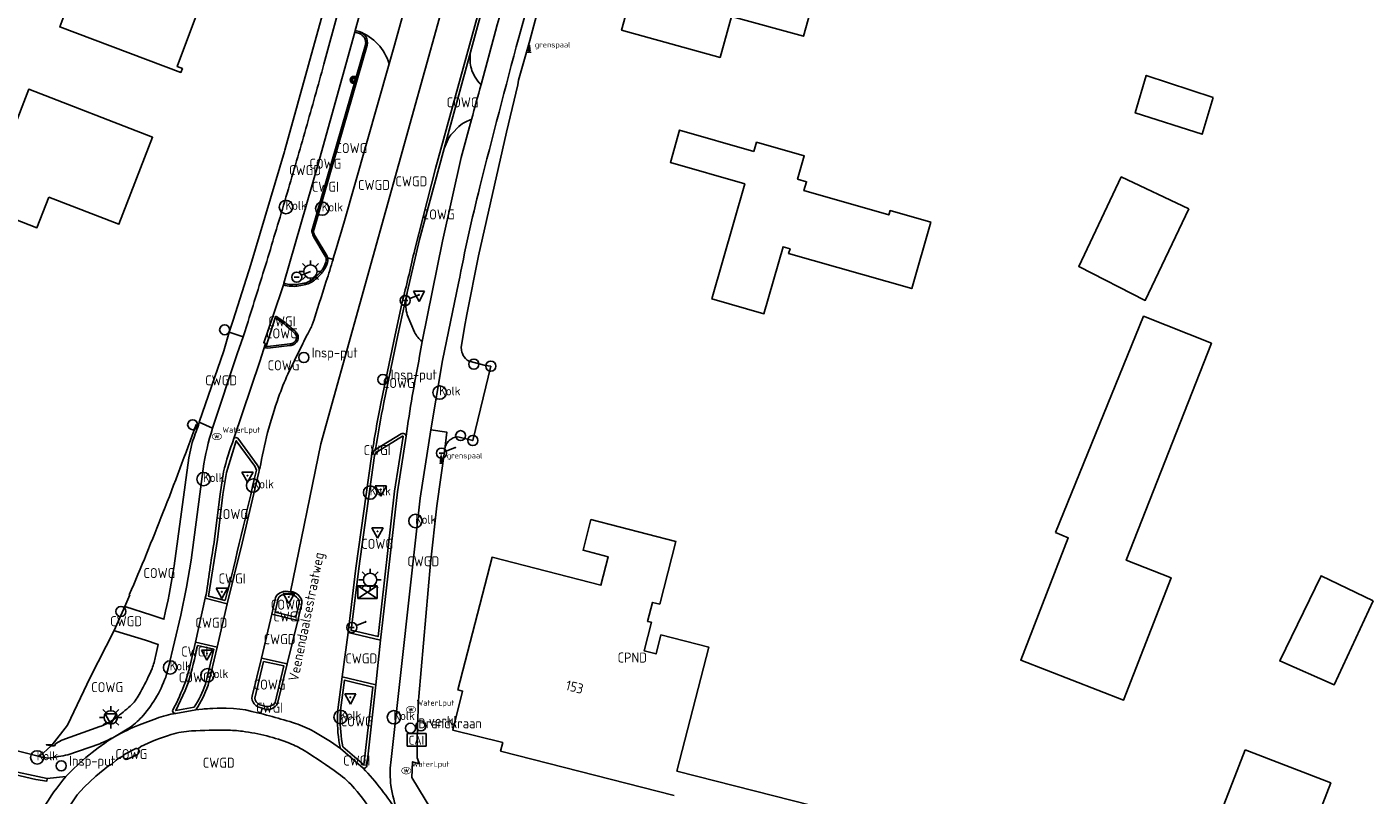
# Model space of a CAD drawing. Header units: metres. Extents: x 159597 to 163409, y 443622 to 446014.
# Tile 66 of 68: x 163157 to 163277, y 443805 to 443873. Entities that reach past the tile are written whole.
import ezdxf
from ezdxf.enums import TextEntityAlignment as Align

# ---------------------------------------------------------------- set-up
doc = ezdxf.new("R2010")
doc.units = ezdxf.units.M
doc.header["$LTSCALE"] = 4
doc.layers.get('0').update_dxf_attribs({"linetype": 'CONTINUOUS'})
for name, color, linetype in [('COWG', 7, 'CONTINUOUS'), ('CPND', 7, 'CONTINUOUS'), ('CWGD', 7, 'CONTINUOUS'), ('CWGI', 7, 'CONTINUOUS'), ('G_OTD', 32, 'CONTINUOUS'), ('G_OWG', 6, 'CONTINUOUS'), ('G_PND', 1, 'CONTINUOUS'), ('G_WGD', 7, 'CONTINUOUS'), ('G_WGI', 1, 'CONTINUOUS'), ('LWGI', 7, 'CONTINUOUS'), ('NAR', 7, 'CONTINUOUS'), ('ORL', 7, 'CONTINUOUS'), ('PVGO', 102, 'CONTINUOUS')]:
    doc.layers.add(name, color=color, linetype=linetype)
for name, color, linetype, true_color in [('PBRD', 7, 'CONTINUOUS', 0xbd2877), ('PKST', 7, 'CONTINUOUS', 0xbd2877), ('PPAL', 7, 'CONTINUOUS', 0xbd2877), ('PPUT', 7, 'CONTINUOUS', 0xbd2877)]:
    doc.layers.add(name, color=color, linetype=linetype, true_color=true_color)
doc.styles.add('ISO', font='ISO')
doc.styles.get("Standard").update_dxf_attribs({"font": 'ISO'})

# ---------------------------------------------------------------- blocks, each defined once
blk = doc.blocks.new('verkeersbord-pl')
at = {"linetype": 'Continuous'}
blk.add_circle((0, 0), 0.03, dxfattribs=at)
blk = doc.blocks.new('verkeersbord')
at = {"color": 0}
for p, q in [((0.5, 0.32), (-0.5, 0.32)), ((-0.5, 0.32), (0, -0.6)), ((0, -0.6), (0.5, 0.32))]:
    blk.add_line(p, q, dxfattribs=at)
blk = doc.blocks.new('kolk')
at = {"color": 0}
blk.add_circle((0, 0), 0.6, dxfattribs=at)
at = {"color": 0, "linetype": 'Continuous', "style": 'ISO'}
blk.add_attdef('KOLK', (-0.04, -0.26), '', height=0.8, dxfattribs=at)
blk = doc.blocks.new('waterleidingput')
at = {"linetype": 'ByBlock', "lineweight": -2}
h = blk.add_hatch(color=0, dxfattribs=at)
h.dxf.hatch_style = 1
edge = h.paths.add_edge_path()
edge.add_spline(control_points=[(0.44, 0), (0.44, 0.04), (0.43, 0.09), (0.36, 0.2), (0.28, 0.26), (0.09, 0.32), (-0.02, 0.33), (-0.22, 0.29), (-0.31, 0.24), (-0.42, 0.12), (-0.44, 0.06), (-0.44, -0.06), (-0.42, -0.12), (-0.33, -0.22), (-0.28, -0.26), (-0.1, -0.33), (0.04, -0.33), (0.27, -0.27), (0.37, -0.2), (0.43, -0.08), (0.44, -0.04), (0.44, 0)], knot_values=[0, 0, 0, 0, 0.380029, 0.380029, 1.118666, 1.118666, 1.857303, 1.857303, 2.59594, 2.59594, 3.13294, 3.13294, 3.66994, 3.66994, 4.20694, 4.20694, 5.079565, 5.079565, 5.952189, 5.952189, 6.283185, 6.283185, 6.283185, 6.283185], degree=3, periodic=0)
edge = h.paths.add_edge_path(flags=16)
edge.add_ellipse((0, 0), major_axis=(0.392, 0), ratio=0.689655, start_angle=0, end_angle=360)
h = blk.add_hatch(color=0, dxfattribs=at)
h.dxf.hatch_style = 1
h.paths.add_polyline_path([(-0.05, -0.09, -0.141608), (-0.09, -0.05), (-0.1, -0.09), (-0.17, 0.17), (-0.22, 0.17), (-0.13, -0.17), (-0.08, -0.17)])
at = {"linetype": 'ByBlock', "lineweight": -2, "true_color": 0x104b6e}
h = blk.add_hatch(color=156, dxfattribs=at)
h.dxf.hatch_style = 1
h.paths.add_polyline_path([(0.1, 0, 1), (-0.1, 0, 1)])
at = {"linetype": 'ByBlock', "lineweight": -2}
h = blk.add_hatch(color=0, dxfattribs=at)
h.dxf.hatch_style = 1
h.paths.add_polyline_path([(0.02, 0.17), (-0.03, 0.17), (-0.05, 0.09, -0.269854), (0.05, 0.09)])
h = blk.add_hatch(color=0, dxfattribs=at)
h.dxf.hatch_style = 1
h.paths.add_polyline_path([(0.23, 0.17), (0.17, 0.17), (0.1, -0.09), (0.09, -0.05, -0.141608), (0.05, -0.09), (0.07, -0.17), (0.12, -0.17)])
at = {"color": 0, "linetype": 'ByBlock', "lineweight": -2}
blk.add_attdef('WATERLEIDINGPUT', (0.5, 0.35), '', height=0.5, dxfattribs=at)
blk = doc.blocks.new('schk.dwg')
for p, q in [((0.86, 0.56), (-0.86, 0.56)), ((-0.86, 0.56), (-0.86, -0.56)), ((0.86, -0.56), (0.86, 0.56)), ((-0.86, -0.56), (0.86, -0.56))]:
    blk.add_line(p, q)
at = {"linetype": 'Continuous'}
for p, q in [((-0.86, 0.56), (0.86, -0.56)), ((-0.86, -0.56), (0.86, 0.56))]:
    blk.add_line(p, q, dxfattribs=at)
blk = doc.blocks.new('lichtmast')
at = {"color": 0}
for p, q in [((-0.6, 0), (-1, 0)), ((-0.71, 0.71), (-0.42, 0.42)), ((0, 0.6), (0, 1)), ((0.42, 0.42), (0.71, 0.71)), ((0.6, 0), (1, 0)), ((-0.42, -0.42), (-0.71, -0.71)), ((0, -0.6), (0, -1)), ((0.42, -0.42), (0.71, -0.71))]:
    blk.add_line(p, q, dxfattribs=at)
blk.add_circle((0, 0), 0.6, dxfattribs=at)
blk = doc.blocks.new('grensmarkering')
at = {"linetype": 'ByBlock', "lineweight": -2}
h = blk.add_hatch(color=0, dxfattribs=at)
h.dxf.hatch_style = 1
h.paths.add_polyline_path([(0.09, 0.55, 0.219912), (0.05, 0.61, -0.457379), (0.04, 0.66, 2.245674), (-0.04, 0.66, -0.457379), (-0.05, 0.61, 0.219912), (-0.09, 0.55), (-0.15, 0.04), (-0.18, 0.04), (-0.18, 0.01, 0.018367), (-0.1, 0, -0.954633), (0.1, 0, 0.018367), (0.18, 0.01), (0.18, 0.04), (0.15, 0.04)])
at = {"linetype": 'ByBlock', "lineweight": -2, "true_color": 0x681648}
h = blk.add_hatch(color=219, dxfattribs=at)
h.dxf.hatch_style = 1
h.paths.add_polyline_path([(0.1, 0, 1), (-0.1, 0, 1)])
at = {"linetype": 'ByBlock', "lineweight": -2}
h = blk.add_hatch(color=0, dxfattribs=at)
h.dxf.hatch_style = 1
h.paths.add_polyline_path([(0.18, -0.04, -0.022381), (0.08, -0.06, -0.528879), (-0.08, -0.06, -0.022381), (-0.18, -0.04), (-0.18, -0.13, 0.083333), (0.18, -0.13)])
at = {"color": 0, "linetype": 'ByBlock', "lineweight": -2}
blk.add_attdef('GRENSMARKERING', (0.5, 0.35), '', height=0.5, dxfattribs=at)
blk = doc.blocks.new('verkeersteller')
at = {"color": 0}
blk.add_circle((0, 0), 0.45, dxfattribs=at)
blk = doc.blocks.new('aanduidingsbord')
at = {"color": 0}
for p, q in [((-0.81, -0.33), (0, 0)), ((-1.45, -0.5), (-1.01, -0.5))]:
    blk.add_line(p, q, dxfattribs=at)
blk.add_circle((-1.23, -0.5), 0.45, dxfattribs=at)
blk = doc.blocks.new('verklikker')
at = {"color": 0}
blk.add_circle((0, 0), 0.45, dxfattribs=at)
at = {"color": 0, "style": 'ISO'}
blk.add_attdef('VERKLIKKER', (0.7, 0), '', height=0.9, dxfattribs=at)
blk = doc.blocks.new('boom')
at = {"color": 0}
for radius in [0.315, 0.225, 0.135]:
    blk.add_circle((0, 0), radius, dxfattribs=at)
blk = doc.blocks.new('brandkraan')
at = {"color": 0}
blk.add_circle((0, 0), 0.45, dxfattribs=at)
at = {"color": 0, "style": 'ISO'}
blk.add_attdef('BRANDKRAAN', (0.7, 0), '', height=0.9, dxfattribs=at)
blk = doc.blocks.new('klok')
at = {"color": 0}
blk.add_circle((0, 0), 0.45, dxfattribs=at)
at = {"style": 'ISO'}
blk.add_attdef('KLOK', (0.7, 0), '', height=0.9, dxfattribs=at)
blk = doc.blocks.new('schk-cai')
at = {"color": 0}
for p, q in [((0.86, 0.56), (-0.86, 0.56)), ((-0.86, 0.56), (-0.86, -0.56)), ((0.86, -0.56), (0.86, 0.56)), ((-0.86, -0.56), (0.86, -0.56))]:
    blk.add_line(p, q, dxfattribs=at)
at = {"color": 0, "linetype": 'Continuous', "style": 'ISO'}
blk.add_attdef('CAI', text='', height=0.8, dxfattribs=at).set_placement((-0.02, -0.03), align=Align.MIDDLE_CENTER)

msp = doc.modelspace()

# ---------------------------------------------------------------- linework, layer by layer
at = {"layer": 'G_OTD', "linetype": 'Continuous', "transparency": 33554687}
for points in [[(163162.33, 443881.159), (163160.57, 443881.821), (163161.751, 443884.961), (163166.818, 443883.078), (163166.714, 443882.797), (163168.589, 443882.101), (163167.586, 443879.401), (163172.788, 443877.468), (163169.983, 443869.919), (163170.449, 443869.742), (163170.317, 443869.394), (163159.443, 443873.484), (163162.33, 443881.159)], [(163226.976, 443875.649), (163226.144, 443872.638), (163219.674, 443874.426), (163218.657, 443870.746), (163209.822, 443873.187), (163211.67, 443879.877), (163226.976, 443875.649)], [(163262.88, 443867.156), (163261.88, 443863.855), (163255.891, 443865.768), (163256.878, 443869.132), (163262.88, 443867.156)], [(163158.459, 443858.229), (163157.392, 443855.478), (163150.474, 443858.162), (163151.667, 443861.237), (163153.763, 443860.424), (163156.662, 443867.894), (163167.775, 443863.582), (163164.752, 443855.788), (163158.459, 443858.229)], [(163221.693, 443862.32), (163221.93, 443863.145), (163226.212, 443861.917), (163225.614, 443859.832), (163226.414, 443859.603), (163226.184, 443858.8), (163233.79, 443856.623), (163233.903, 443857.018), (163237.545, 443855.979), (163235.845, 443850.013), (163224.809, 443853.162), (163224.931, 443853.589), (163224.303, 443853.768), (163222.59, 443847.756), (163217.923, 443849.086), (163220.867, 443859.423), (163214.204, 443861.336), (163215.034, 443864.232), (163221.693, 443862.32)], [(163260.7, 443857.177), (163256.785, 443848.953), (163250.82, 443851.994), (163254.629, 443860.034), (163260.7, 443857.177)], [(163248.745, 443828.13), (163256.634, 443847.53), (163262.726, 443845.118), (163255.075, 443825.648), (163259.107, 443824.079), (163254.843, 443813.109), (163245.622, 443816.695), (163249.887, 443827.666), (163248.745, 443828.13)], [(163277.216, 443822.006), (163273.728, 443814.486), (163268.843, 443816.634), (163272.548, 443824.266), (163277.216, 443822.006)]]:
    msp.add_lwpolyline(points, dxfattribs=at)
at = {"layer": 'G_OWG', "linetype": 'Continuous', "transparency": 33554687}
for points in [[(163193.976, 443835.63), (163194.016, 443835.816), (163194.021, 443835.841), (163194.06, 443835.937), (163194.103, 443836.041), (163194.128, 443836.081), (163194.179, 443836.161), (163194.218, 443836.224), (163194.287, 443836.308), (163194.308, 443836.329), (163194.363, 443836.385), (163194.452, 443836.454), (163194.516, 443836.504), (163194.533, 443836.517), (163194.724, 443836.619), (163194.93, 443836.685), (163195.128, 443836.714), (163196.487, 443836.393), (163198.099, 443843.059), (163197.636, 443843.13), (163196.168, 443843.497), (163195.987, 443843.612), (163195.955, 443843.641), (163195.898, 443843.691), (163195.826, 443843.755), (163195.704, 443843.903), (163195.689, 443843.921), (163195.648, 443843.986), (163195.631, 443844.012), (163195.581, 443844.106), (163195.549, 443844.188), (163195.519, 443844.265), (163195.503, 443844.306), (163195.462, 443844.492), (163195.457, 443844.516), (163195.445, 443844.731), (163195.742, 443846.558), (163195.937, 443847.704), (163197, 443852.952), (163199.503, 443864.038), (163200.51, 443868.287), (163200.587, 443868.702), (163201.602, 443872.258), (163204.238, 443882.159)], [(163186.285, 443873.07), (163185.941, 443873.164)], [(163187.026, 443872.145), (163187.013, 443872.242), (163187.004, 443872.298)], [(163182.251, 443855.372), (163187.008, 443871.854)], [(163194.621, 443863.926), (163195.224, 443864.56), (163195.403, 443864.707)], [(163193.905, 443862.581), (163194.267, 443863.409)], [(163182.24, 443854.983), (163182.213, 443855.091)], [(163183.381, 443852.993), (163182.357, 443854.711)], [(163183.48, 443852.768), (163183.953, 443852.625)], [(163190.509, 443849.038), (163190.609, 443849.661)], [(163177.954, 443844.841), (163178.751, 443847.388)], [(163178.751, 443847.388), (163178.797, 443847.535)], [(163191.265, 443846.112), (163190.608, 443847.673)], [(163180.089, 443844.906), (163178.097, 443844.668), (163177.909, 443844.696), (163177.954, 443844.841)], [(163171.882, 443837.776), (163171.668, 443837.83)], [(163177.158, 443834.222), (163175.413, 443836.594)], [(163190.071, 443837.003), (163187.759, 443835.587)], [(163165.731, 443822.547), (163165.279, 443821.515)], [(163165.683, 443822.562), (163165.731, 443822.547)], [(163164.327, 443819.345), (163162.185, 443815.146), (163160.151, 443810.874), (163158.756, 443809.096), (163158.241, 443809.115), (163158.675, 443809.002)]]:
    msp.add_lwpolyline(points, dxfattribs=at)
for points in [[(163186.509, 443872.948, 0.0281588), (163186.285, 443873.07)], [(163186.285, 443873.07, -0.2315941), (163188.983, 443870.185)], [(163186.669, 443872.83, 0.0362313), (163186.509, 443872.948)], [(163186.859, 443872.658, 0.0110225), (163186.669, 443872.83)], [(163186.893, 443872.618, 0.053702), (163186.859, 443872.658)], [(163186.952, 443872.498, 0.0601764), (163186.893, 443872.618)], [(163187.004, 443872.298, 0.0399026), (163186.952, 443872.498)], [(163187.03, 443872.023, 0.0491276), (163187.026, 443872.145)], [(163187.008, 443871.854, 0.0356688), (163187.03, 443872.023)], [(163196.259, 443870.226, -0.0630562), (163196.28, 443871.225)], [(163196.701, 443868.974, -0.1100434), (163196.259, 443870.226)], [(163197.228, 443868.319, -0.1135022), (163196.701, 443868.974)], [(163195.403, 443864.707, -0.0722543), (163196.372, 443865.191)], [(163194.621, 443863.926, 0.0655111), (163194.267, 443863.409)], [(163182.213, 443855.091, -0.0787967), (163182.208, 443855.205)], [(163182.208, 443855.205, -0.0548801), (163182.251, 443855.372)], [(163182.268, 443854.89, -0.0226867), (163182.24, 443854.983)], [(163182.268, 443854.89, 0.0388706), (163182.299, 443854.815)], [(163182.357, 443854.711, -0.02285), (163182.299, 443854.815)], [(163183.48, 443852.768, 0.0598762), (163183.381, 443852.993)], [(163182.953, 443851.44, 0.0302278), (163183.211, 443851.819)], [(163183.211, 443851.819, 0.0313611), (163183.392, 443852.175)], [(163183.392, 443852.175, 0.0482295), (163183.453, 443852.362)], [(163183.453, 443852.362, 0.0314111), (163183.495, 443852.615)], [(163183.495, 443852.615, 0.0977414), (163183.48, 443852.768)], [(163181.366, 443850.343, 0.0325109), (163181.582, 443850.402)], [(163181.582, 443850.402, 0.0479749), (163182.081, 443850.634)], [(163182.081, 443850.634, 0.0522321), (163182.487, 443850.935)], [(163182.487, 443850.935, 0.0218648), (163182.739, 443851.186)], [(163182.739, 443851.186, 0.0215753), (163182.953, 443851.44)], [(163179.494, 443850.348, 0.0418683), (163180.206, 443850.226)], [(163180.206, 443850.226, 0.0550995), (163180.732, 443850.239)], [(163180.732, 443850.239, 0.0127916), (163181.366, 443850.343)], [(163190.509, 443849.038, 0.1164554), (163190.608, 443847.673)], [(163178.797, 443847.535, -0.018445), (163179.432, 443847.131)], [(163179.432, 443847.131, -0.0273892), (163179.86, 443846.8)], [(163179.86, 443846.8, -0.0100353), (163180.544, 443846.187)], [(163180.544, 443846.187, -0.0418579), (163180.68, 443846.037)], [(163180.68, 443846.037, -0.0656156), (163180.781, 443845.866)], [(163180.781, 443845.866, -0.068884), (163180.833, 443845.69)], [(163180.833, 443845.69, -0.0998658), (163180.826, 443845.5)], [(163191.93, 443845.259, -0.1041191), (163191.265, 443846.112)], [(163180.296, 443844.941, -0.054047), (163180.089, 443844.906)], [(163180.296, 443844.941, 0.0756448), (163180.441, 443845.008)], [(163180.628, 443845.156, -0.0445205), (163180.441, 443845.008)], [(163180.738, 443845.291, -0.061006), (163180.628, 443845.156)], [(163180.826, 443845.5, -0.0770054), (163180.738, 443845.291)], [(163171.668, 443837.83, -0.0080804), (163168.702, 443829.908)], [(163175.413, 443836.594, 0.4233625), (163175.068, 443836.56)], [(163190.509, 443836.771, 0.5072376), (163190.071, 443837.003)], [(163177.319, 443833.784, 0.0792692), (163177.158, 443834.222)], [(163168.702, 443829.908, -0.0076911), (163165.683, 443822.562)]]:
    msp.add_lwpolyline(points, format="xyb", dxfattribs=at)
at = {"layer": 'G_PND', "linetype": 'Continuous', "transparency": 33554687}
for points in [[(163213.243, 443821.727), (163214.685, 443827.342), (163207.073, 443829.297), (163206.368, 443826.552), (163208.629, 443825.971), (163207.971, 443823.413), (163198.213, 443825.925), (163195.149, 443814.02), (163195.567, 443813.928), (163194.691, 443810.421), (163199.175, 443809.298), (163198.98, 443808.535), (163214.534, 443804.558)], [(163226.883, 443803.659), (163214.795, 443806.752), (163217.639, 443817.868), (163213.351, 443818.965), (163212.915, 443817.261), (163211.844, 443817.535), (163212.497, 443820.088), (163212.16, 443820.174), (163212.591, 443821.881), (163213.243, 443821.727)], [(163265.759, 443808.657), (163273.426, 443805.683), (163265.564, 443785.412), (163257.897, 443788.387), (163265.759, 443808.657)]]:
    msp.add_lwpolyline(points, dxfattribs=at)
at = {"layer": 'G_WGD', "linetype": 'Continuous', "transparency": 33554687}
for points in [[(163195.487, 443919.933), (163193.233, 443911.849), (163192.403, 443908.871), (163192.37, 443908.753), (163188.5, 443894.719), (163188.305, 443894.012), (163187.424, 443890.731), (163187.174, 443889.8), (163184.426, 443879.877), (163184.301, 443879.426), (163184.129, 443878.785), (163184.003, 443878.316), (163183.883, 443877.87), (163183.734, 443877.318), (163183.696, 443877.176), (163183.671, 443877.081), (163183.64, 443876.965), (163183.607, 443876.845), (163182.891, 443874.18), (163179.621, 443862.416), (163179.587, 443862.303), (163176.572, 443852.167), (163174.993, 443847.184), (163174.648, 443846.096)], [(163183.138, 443870.147), (163185.747, 443879.79), (163190.239, 443896.13), (163194.5, 443911.574), (163196.727, 443919.563)], [(163205.18, 443916.781), (163201.506, 443903.632), (163193.34, 443873.759), (163182.86, 443836.098), (163180.135, 443822.829)], [(163191.68, 443879.841), (163189.456, 443871.849), (163188.983, 443870.185)], [(163196.28, 443871.225), (163196.911, 443873.52), (163198.757, 443880.23)], [(163187.525, 443878.879), (163185.941, 443873.164)], [(163185.901, 443873.019), (163182.581, 443861.098), (163179.535, 443850.492)], [(163185.941, 443873.164), (163185.901, 443873.019)], [(163197.228, 443868.319), (163198.525, 443873.086)], [(163196.28, 443871.225), (163193.905, 443862.581)], [(163188.983, 443870.185), (163184.921, 443855.882)], [(163196.372, 443865.191), (163195.443, 443861.777), (163193.772, 443854.254), (163191.93, 443845.259)], [(163193.905, 443862.581), (163191.709, 443854.411), (163190.609, 443849.661)], [(163183.953, 443852.625), (163183.977, 443852.703)], [(163179.535, 443850.492), (163179.494, 443850.348)], [(163195.2, 443850.495), (163193.782, 443843.554), (163192.707, 443837.344)], [(163175.068, 443836.56), (163177.398, 443843.486), (163177.899, 443845.093), (163177.731, 443845.155), (163178.572, 443847.609), (163179.494, 443850.348)], [(163190.609, 443849.661), (163189.752, 443845.827), (163188.509, 443839.802)], [(163175.88, 443845.699), (163176.33, 443847.058)], [(163171.955, 443838.024), (163174.15, 443844.438), (163174.648, 443846.096)], [(163175.88, 443845.699), (163175.357, 443844.161), (163173.155, 443837.501)], [(163174.648, 443846.096), (163175.076, 443845.958), (163175.88, 443845.699)], [(163179.899, 443842.352), (163181.102, 443844.789)], [(163191.718, 443843.952), (163191.93, 443845.259)], [(163171.882, 443837.776), (163171.955, 443838.024)], [(163171.955, 443838.024), (163173.155, 443837.501)], [(163192.707, 443837.344), (163191.759, 443831.227), (163189.119, 443807.532)], [(163192.707, 443837.344), (163194.143, 443837.142), (163193.976, 443835.63)], [(163171.319, 443836.21), (163171.019, 443834.851), (163169.707, 443825.14)], [(163188.211, 443818.502), (163189.718, 443831.802), (163190.509, 443836.771)], [(163187.396, 443834.971), (163186.005, 443824.941), (163185.298, 443819.182)], [(163193.976, 443835.63), (163193.257, 443830.547), (163192.701, 443825.38), (163191.631, 443813.425)], [(163169.031, 443815.431), (163169.18, 443815.936), (163170.317, 443820.732), (163170.812, 443823.236), (163171.219, 443825.666), (163172.301, 443833.849)], [(163174.138, 443833.575), (163173.819, 443831.582), (163173.331, 443827.563)], [(163174.471, 443821.732), (163175.808, 443827.182), (163177.305, 443833.567)], [(163177.319, 443833.784), (163177.398, 443833.881)], [(163180.135, 443822.829), (163179.713, 443822.874), (163179.497, 443822.842)], [(163180.338, 443822.808), (163180.135, 443822.829)], [(163165.279, 443821.515), (163164.327, 443819.345)], [(163165.279, 443821.515), (163167.703, 443820.72), (163168.784, 443820.365), (163168.934, 443821.082)], [(163171.61, 443818.317), (163172.48, 443822.248)], [(163172.585, 443822.59), (163172.48, 443822.248)], [(163172.48, 443822.248), (163174.471, 443821.732)], [(163173.555, 443817.875), (163174.471, 443821.732)], [(163178.765, 443822.166), (163178.45, 443820.814)], [(163181.163, 443822.022), (163181.156, 443821.763), (163180.785, 443820.244)], [(163178.45, 443820.814), (163177.533, 443816.872)], [(163178.45, 443820.814), (163180.785, 443820.244)], [(163180.785, 443820.244), (163179.84, 443816.362)], [(163164.327, 443819.345), (163164.482, 443819.297)], [(163164.482, 443819.297), (163167.124, 443818.479), (163168.284, 443818.093), (163168.038, 443817.036)], [(163185.298, 443819.182), (163184.758, 443815.207)], [(163185.298, 443819.182), (163188.211, 443818.502)], [(163171.61, 443818.317), (163171.067, 443815.987), (163170.707, 443814.74)], [(163173.555, 443817.875), (163171.61, 443818.317)], [(163172.743, 443814.458), (163173.555, 443817.875)], [(163188.211, 443818.502), (163187.793, 443814.472)], [(163118.597, 443817.625), (163118.747, 443817.589), (163125.616, 443815.953), (163134.799, 443813.476), (163134.899, 443813.811), (163138.059, 443813.036), (163141.802, 443812.118), (163144.959, 443811.291), (163157.635, 443808.043)], [(163177.533, 443816.872), (163176.692, 443813.453), (163176.679, 443813.301)], [(163179.84, 443816.362), (163177.533, 443816.872)], [(163167.495, 443815.416), (163167.72, 443815.945)], [(163178.982, 443812.795), (163179.84, 443816.362)], [(163184.758, 443815.207), (163184.379, 443812.235), (163184.351, 443811.618)], [(163187.793, 443814.472), (163184.758, 443815.207)], [(163186.97, 443807.232), (163187.793, 443814.472)], [(163169.852, 443811.927), (163171.644, 443812.25)], [(163171.644, 443812.25), (163171.911, 443812.279), (163172.235, 443812.31), (163172.409, 443812.324), (163172.686, 443812.345), (163172.894, 443812.358), (163173.161, 443812.371), (163173.569, 443812.386), (163173.972, 443812.393), (163174.363, 443812.393), (163175.028, 443812.369), (163175.585, 443812.312), (163176.09, 443812.229), (163176.663, 443812.103), (163177.174, 443811.981), (163177.468, 443811.908)], [(163177.015, 443812.634), (163177.195, 443812.503), (163177.606, 443812.379)], [(163177.606, 443812.379), (163177.468, 443811.908)], [(163177.606, 443812.379), (163177.852, 443812.304)], [(163159.105, 443809.213), (163159.633, 443809.525), (163163.03, 443810.732)], [(163164.489, 443811.524), (163164.098, 443811.251)], [(163164.36, 443809.833), (163165.789, 443810.7)], [(163168.12, 443811.473), (163166.581, 443810.887)], [(163158.675, 443809.002), (163157.635, 443808.043)], [(163159.105, 443809.213), (163158.964, 443809.005), (163158.675, 443809.002)], [(163163.028, 443809.202), (163160.184, 443808.219)], [(163166.265, 443808.76), (163165.272, 443808.271)], [(163165.406, 443807.795), (163165.506, 443807.812), (163166.422, 443808.249)], [(163166.464, 443808.735), (163166.705, 443808.956)], [(163186.659, 443807.018), (163184.606, 443808.783)], [(163154.41, 443806.931), (163158.33, 443806.092)], [(163161.007, 443804.608), (163161.629, 443805.308), (163162.69, 443806.299), (163163.82, 443807.211), (163164.115, 443807.383), (163164.495, 443807.731)], [(163191.481, 443807.95), (163191.699, 443807.388), (163191.089, 443807.582), (163191.011, 443806.163), (163195.01, 443799.564)], [(163154.363, 443806.681), (163157.314, 443806.008), (163158.293, 443805.854), (163158.33, 443806.092)], [(163158.33, 443806.092), (163159.993, 443806.257)]]:
    msp.add_lwpolyline(points, dxfattribs=at)
for points in [[(163205.639, 443889.731, 0.0067434), (163200.611, 443872.525)], [(163201.013, 443882.605, -0.00254), (163198.525, 443873.086)], [(163200.611, 443872.525, 0.0047178), (163197.12, 443859.142)], [(163181.514, 443864.36, 0.0020571), (163183.138, 443870.147)], [(163196.372, 443865.191, -0.0005948), (163197.228, 443868.319)], [(163179.839, 443858.587, 0.0022161), (163181.514, 443864.36)], [(163197.12, 443859.142, 0.0131761), (163195.2, 443850.495)], [(163178.11, 443852.815, 0.0022573), (163179.839, 443858.587)], [(163183.977, 443852.703, 0.0025701), (163184.921, 443855.882)], [(163176.33, 443847.058, 0.0021476), (163178.11, 443852.815)], [(163183.347, 443850.681, 0.0040431), (163183.953, 443852.625)], [(163182.086, 443846.764, 0.0007684), (163183.347, 443850.681)], [(163182.059, 443846.694, 0.0469051), (163182.086, 443846.764)], [(163181.398, 443845.416, -0.0085562), (163181.585, 443845.79)], [(163181.585, 443845.79, -0.0056718), (163181.955, 443846.486)], [(163181.955, 443846.486, 0.0192308), (163182.059, 443846.694)], [(163181.102, 443844.789, -0.0032242), (163181.398, 443845.416)], [(163190.509, 443836.771, -0.0149229), (163191.718, 443843.952)], [(163179.065, 443840.272, -0.0200527), (163179.899, 443842.352)], [(163177.398, 443833.881, -0.0449123), (163179.065, 443840.272)], [(163187.759, 443835.587, -0.0114067), (163188.509, 443839.802)], [(163171.319, 443836.21, 0.002103), (163171.882, 443837.776)], [(163173.155, 443837.501, 0.0421679), (163172.301, 443833.849)], [(163174.138, 443833.575, -0.0381417), (163175.068, 443836.56)], [(163187.396, 443834.971, -0.203163), (163187.759, 443835.587)], [(163177.305, 443833.567, 0.1018558), (163177.319, 443833.784)], [(163173.331, 443827.563, 0.0088596), (163172.585, 443822.59)], [(163169.707, 443825.14, -0.016476), (163168.934, 443821.082)], [(163179.497, 443822.842, 0.1088389), (163178.949, 443822.56)], [(163181.163, 443822.022, 0.268785), (163180.338, 443822.808)], [(163178.949, 443822.56, 0.1214225), (163178.765, 443822.166)], [(163167.72, 443815.945, 0.0437524), (163168.038, 443817.036)], [(163166.569, 443813.611, 0.0143283), (163167.495, 443815.416)], [(163166.925, 443811.732, 0.098377), (163169.031, 443815.431)], [(163170.707, 443814.74, -0.0363151), (163169.545, 443812.154)], [(163171.644, 443812.25, 0.0685398), (163172.743, 443814.458)], [(163165.758, 443812.584, 0.0848539), (163166.569, 443813.611)], [(163176.679, 443813.301, 0.2005971), (163177.015, 443812.634)], [(163191.631, 443813.425, 0.0105907), (163191.481, 443807.95)], [(163164.489, 443811.524, 0.0168027), (163165.758, 443812.584)], [(163169.852, 443811.927, 0.0382053), (163168.12, 443811.473)], [(163169.852, 443811.927, -0.3891961), (163169.545, 443812.154)], [(163178.499, 443811.638, 0.0056838), (163177.468, 443811.908)], [(163178.982, 443812.795, -0.3249514), (163177.852, 443812.304)], [(163163.03, 443810.732, 0.0436984), (163164.098, 443811.251)], [(163164.36, 443809.833, -0.0332978), (163166.581, 443810.887)], [(163165.789, 443810.7, 0.0562763), (163166.925, 443811.732)], [(163180.58, 443811.016, 0.01151), (163178.499, 443811.638)], [(163182.223, 443810.302, 0.0487436), (163180.58, 443811.016)], [(163184.351, 443811.618, 0.0589059), (163184.606, 443808.783)], [(163159.993, 443806.257, -0.062814), (163164.36, 443809.833)], [(163164.36, 443809.833, -0.0334011), (163163.028, 443809.202)], [(163166.705, 443808.956, -0.0389516), (163169.444, 443810.029)], [(163169.444, 443810.029, -0.0615786), (163171.264, 443810.347)], [(163171.264, 443810.347, -0.0143383), (163174.404, 443810.414)], [(163174.404, 443810.414, -0.0307899), (163175.833, 443810.316)], [(163175.833, 443810.316, -0.0300815), (163178.023, 443809.896)], [(163178.023, 443809.896, -0.0308772), (163180.061, 443809.241)], [(163184.606, 443808.783, 0.0307226), (163182.223, 443810.302)], [(163160.184, 443808.219, -0.029057), (163158.427, 443807.92)], [(163165.162, 443808.104, -0.2136106), (163165.272, 443808.271)], [(163166.464, 443808.735, 0.2665447), (163166.265, 443808.76)], [(163166.422, 443808.249, 0.4896122), (163166.464, 443808.735)], [(163180.061, 443809.241, -0.0454685), (163181.354, 443808.594)], [(163181.354, 443808.594, -0.017717), (163184.421, 443806.534)], [(163157.635, 443808.043, 0.0541631), (163158.427, 443807.92)], [(163165.162, 443808.104, 0.0884596), (163164.495, 443807.731)], [(163165.162, 443808.104, 0.4720387), (163165.406, 443807.795)], [(163186.659, 443807.018, 0.5275582), (163186.97, 443807.232)], [(163186.659, 443807.018, -0.0449311), (163189.746, 443803.029)], [(163189.132, 443805.446, -0.0474574), (163189.119, 443807.532)], [(163159.993, 443806.257, 0.0880394), (163156.462, 443800.25)], [(163184.421, 443806.534, -0.0577305), (163185.874, 443805.198)], [(163158.449, 443800.243, -0.0388838), (163161.007, 443804.608)], [(163185.874, 443805.198, -0.0379095), (163187.689, 443802.741)], [(163189.746, 443803.029, -0.0397792), (163189.132, 443805.446)]]:
    msp.add_lwpolyline(points, format="xyb", dxfattribs=at)
at = {"layer": 'G_WGI', "linetype": 'Continuous', "transparency": 33554687}
for points in [[(163185.901, 443873.019), (163186.233, 443872.929)], [(163186.856, 443872.272), (163186.865, 443872.22), (163186.877, 443872.126)], [(163186.862, 443871.889), (163182.109, 443855.419)], [(163182.095, 443854.943), (163182.126, 443854.842)], [(163182.229, 443854.633), (163183.252, 443852.916)], [(163177.954, 443844.841), (163178.099, 443844.819), (163180.076, 443845.056)], [(163177.074, 443833.734), (163176.947, 443834.086), (163175.269, 443836.376), (163174.385, 443833.534), (163174.067, 443831.55), (163173.578, 443827.525), (163172.796, 443822.424), (163174.289, 443822.038)], [(163187.898, 443835.379), (163190.194, 443836.785), (163190.254, 443836.762), (163189.47, 443831.836), (163187.994, 443818.809), (163185.573, 443819.374), (163186.253, 443824.909), (163187.672, 443835.047)], [(163179.548, 443822.597), (163179.718, 443822.622), (163180.294, 443822.561)], [(163179.009, 443822.114), (163178.75, 443820.998), (163180.601, 443820.546), (163180.907, 443821.797), (163180.912, 443821.987)], [(163172.503, 443814.529), (163173.254, 443817.687), (163171.797, 443818.018)], [(163176.929, 443813.298), (163177.717, 443816.575), (163179.539, 443816.173), (163178.754, 443812.897)], [(163171.496, 443812.477), (163169.848, 443812.18), (163170.678, 443813.971), (163170.945, 443814.663)], [(163184.601, 443811.621), (163184.628, 443812.22), (163184.97, 443814.898), (163187.52, 443814.281), (163186.727, 443807.306), (163184.836, 443808.918)], [(163178.148, 443812.527), (163177.911, 443812.547), (163177.307, 443812.727)]]:
    msp.add_lwpolyline(points, dxfattribs=at)
for points in [[(163186.233, 443872.929, -0.0277963), (163186.429, 443872.821)], [(163186.429, 443872.821, -0.0362308), (163186.571, 443872.716)], [(163186.571, 443872.716, -0.017001), (163186.756, 443872.549)], [(163186.756, 443872.549, -0.0631796), (163186.81, 443872.449)], [(163186.81, 443872.449, -0.043715), (163186.856, 443872.272)], [(163186.877, 443872.126, -0.0531375), (163186.88, 443872.032)], [(163186.88, 443872.032, -0.0284026), (163186.862, 443871.889)], [(163182.06, 443855.225, 0.0907143), (163182.067, 443855.059)], [(163182.109, 443855.419, 0.0581982), (163182.06, 443855.225)], [(163182.067, 443855.059, 0.0162924), (163182.095, 443854.943)], [(163182.126, 443854.842, 0.0347607), (163182.165, 443854.748)], [(163182.165, 443854.748, 0.0169736), (163182.229, 443854.633)], [(163183.252, 443852.916, -0.0622919), (163183.336, 443852.725)], [(163183.082, 443851.896, -0.0314079), (163182.834, 443851.531)], [(163183.254, 443852.234, -0.0353756), (163183.082, 443851.896)], [(163183.307, 443852.396, -0.0426807), (163183.254, 443852.234)], [(163183.346, 443852.63, -0.0304924), (163183.307, 443852.396)], [(163183.346, 443852.63, 0.1052055), (163183.336, 443852.725)], [(163179.535, 443850.492, 0.0393235), (163180.219, 443850.375)], [(163180.711, 443850.388, -0.0549475), (163180.219, 443850.375)], [(163181.338, 443850.491, -0.014232), (163180.711, 443850.388)], [(163181.532, 443850.543, -0.0410511), (163181.338, 443850.491)], [(163182.005, 443850.764, -0.0488315), (163181.532, 443850.543)], [(163182.386, 443851.046, -0.0527405), (163182.005, 443850.764)], [(163182.629, 443851.288, -0.0226847), (163182.386, 443851.046)], [(163182.834, 443851.531, -0.0181057), (163182.629, 443851.288)], [(163178.751, 443847.388, -0.0164927), (163179.347, 443847.008)], [(163179.347, 443847.008, -0.0270793), (163179.762, 443846.687)], [(163179.762, 443846.687, -0.009275), (163180.442, 443846.077)], [(163180.442, 443846.077, -0.0399082), (163180.561, 443845.946)], [(163180.561, 443845.946, -0.0601034), (163180.644, 443845.806)], [(163180.68, 443845.535, -0.0804252), (163180.611, 443845.371)], [(163180.644, 443845.806, -0.0615253), (163180.685, 443845.667)], [(163180.685, 443845.667, -0.0989296), (163180.68, 443845.535)], [(163180.255, 443845.085, -0.0607638), (163180.076, 443845.056)], [(163180.255, 443845.085, 0.0548801), (163180.359, 443845.133)], [(163180.524, 443845.265, -0.0502589), (163180.359, 443845.133)], [(163180.611, 443845.371, -0.0672163), (163180.524, 443845.265)], [(163187.672, 443835.047, -0.1685059), (163187.898, 443835.379)], [(163177.074, 443833.734, -0.0060915), (163174.289, 443822.038)], [(163179.009, 443822.114, -0.112028), (163179.129, 443822.384)], [(163179.129, 443822.384, -0.1017972), (163179.548, 443822.597)], [(163180.294, 443822.561, -0.2533204), (163180.912, 443821.987)], [(163170.945, 443814.663, 0.0262759), (163171.797, 443818.018)], [(163172.503, 443814.529, -0.0657413), (163171.496, 443812.477)], [(163176.929, 443813.298, 0.2073681), (163177.307, 443812.727)], [(163178.754, 443812.897, -0.2048336), (163178.148, 443812.527)], [(163184.836, 443808.918, -0.0580629), (163184.601, 443811.621)]]:
    msp.add_lwpolyline(points, format="xyb", dxfattribs=at)
at = {"layer": 'LWGI', "transparency": 33554687}
msp.add_lwpolyline([(163187.396, 443834.971, -0.0094532), (163188.264, 443839.852), (163189.508, 443845.88), (163190.224, 443849.071, 0.0085647), (163191.274, 443853.508), (163193.147, 443860.783), (163196.669, 443873.585), (163203.481, 443898.318, 0.0068018), (163205.308, 443905.506, -0.0030216), (163208.151, 443915.803)], format="xyb", dxfattribs=at)

# ---------------------------------------------------------------- block references
at = {"layer": 'PBRD', "transparency": 33554687}
for name, p in [('aanduidingsbord', (163181.925, 443851.541)), ('aanduidingsbord', (163191.66, 443849.451)), ('verkeersbord', (163191.66, 443849.451)), ('aanduidingsbord', (163194.904, 443835.755)), ('verkeersbord', (163176.277, 443833.242)), ('verkeersbord', (163188.242, 443832.014)), ('verkeersbord', (163187.937, 443828.241)), ('verkeersbord', (163173.978, 443822.826)), ('verkeersbord', (163179.986, 443822.362)), ('aanduidingsbord', (163186.869, 443820.13)), ('verkeersbord', (163172.647, 443817.286)), ('verkeersbord', (163185.506, 443813.363)), ('verkeersbord', (163164.022, 443811.563))]:
    msp.add_blockref(name, p, dxfattribs=at)
msp.add_blockref('verklikker', (163191.834, 443810.802), dxfattribs=at).add_auto_attribs({'VERKLIKKER': 'verkl '})
at = {"layer": 'PKST', "transparency": 33554687}
msp.add_blockref('schk.dwg', (163187.034, 443822.788), dxfattribs=at)
msp.add_blockref('schk-cai', (163191.445, 443809.544), dxfattribs=at).add_auto_attribs({'CAI': 'CAI'})
at = {"layer": 'PPAL', "transparency": 33554687}
for p in [(163201.545, 443871.286), (163193.651, 443834.437)]:
    msp.add_blockref('grensmarkering', p, dxfattribs=at).add_auto_attribs({'GRENSMARKERING': 'grenspaal'})
for name, p in [('lichtmast', (163181.925, 443851.541)), ('verkeersbord-pl', (163191.66, 443849.451)), ('verkeersteller', (163174.23, 443846.324)), ('verkeersteller', (163196.577, 443843.24)), ('verkeersteller', (163198.099, 443843.059)), ('verkeersteller', (163171.361, 443837.81)), ('verkeersteller', (163195.394, 443836.83)), ('verkeersteller', (163196.487, 443836.393)), ('verkeersbord-pl', (163194.904, 443835.755)), ('verkeersbord-pl', (163176.277, 443833.242)), ('verkeersbord-pl', (163188.242, 443832.014)), ('verkeersbord-pl', (163187.937, 443828.241)), ('lichtmast', (163187.276, 443823.894)), ('verkeersbord-pl', (163173.978, 443822.826)), ('verkeersteller', (163164.932, 443821.061)), ('verkeersbord-pl', (163179.986, 443822.362)), ('verkeersbord-pl', (163186.869, 443820.13)), ('verkeersbord-pl', (163172.647, 443817.286)), ('verkeersbord-pl', (163185.506, 443813.363)), ('lichtmast', (163164.022, 443811.563))]:
    msp.add_blockref(name, p, dxfattribs=at)
at = {"layer": 'PPUT', "transparency": 33554687}
for name, p, values in [('kolk', (163179.731, 443857.331), {'KOLK': 'Kolk'}), ('kolk', (163182.982, 443857.186), {'KOLK': 'Kolk'}), ('klok', (163181.332, 443843.833), {'KLOK': 'Insp-put'}), ('klok', (163188.427, 443841.86), {'KLOK': 'Insp-put'}), ('kolk', (163193.514, 443840.696), {'KOLK': 'Kolk'}), ('waterleidingput', (163173.532, 443836.753), {'WATERLEIDINGPUT': 'WaterLput'}), ('kolk', (163172.342, 443832.93), {'KOLK': 'Kolk'}), ('kolk', (163176.778, 443832.353), {'KOLK': 'Kolk'}), ('kolk', (163187.274, 443831.726), {'KOLK': 'Kolk'}), ('kolk', (163191.345, 443829.176), {'KOLK': 'Kolk'}), ('kolk', (163169.341, 443816.04), {'KOLK': 'Kolk'}), ('kolk', (163172.693, 443815.34), {'KOLK': 'Kolk'}), ('waterleidingput', (163190.944, 443812.267), {'WATERLEIDINGPUT': 'WaterLput'}), ('kolk', (163184.624, 443811.598), {'KOLK': 'Kolk'}), ('kolk', (163189.415, 443811.574), {'KOLK': 'Kolk'}), ('brandkraan', (163190.889, 443810.587), {'BRANDKRAAN': 'Brandkraan'}), ('kolk', (163157.419, 443807.977), {'KOLK': 'Kolk'}), ('klok', (163159.582, 443807.22), {'KLOK': 'Insp-put'}), ('waterleidingput', (163190.519, 443806.785), {'WATERLEIDINGPUT': 'WaterLput'})]:
    msp.add_blockref(name, p, dxfattribs=at).add_auto_attribs(values)
at = {"layer": 'PVGO', "transparency": 33554687}
msp.add_blockref('boom', (163185.807, 443868.733), dxfattribs=at)

# ---------------------------------------------------------------- texts
at = {"layer": 'COWG', "transparency": 33554687, "style": 'ISO'}
for p in [(163195.567, 443866.717), (163185.596, 443862.611), (163183.262, 443861.209), (163193.422, 443856.665), (163179.371, 443845.995), (163179.511, 443843.138), (163189.845, 443841.554), (163174.902, 443829.799), (163187.904, 443827.125), (163168.379, 443824.504), (163179.807, 443821.674), (163171.55, 443815.147), (163163.695, 443814.274), (163178.26, 443814.507), (163186.072, 443811.206), (163165.862, 443808.272)]:
    msp.add_text('COWG', height=0.9, dxfattribs=at).set_placement(p, align=Align.MIDDLE_CENTER)
at = {"layer": 'CPND', "transparency": 33554687, "style": 'ISO'}
msp.add_text('CPND', height=0.9, dxfattribs=at).set_placement((163210.787, 443816.93), align=Align.MIDDLE_CENTER)
at = {"layer": 'CWGD', "transparency": 33554687, "style": 'ISO'}
for p in [(163181.446, 443860.636), (163190.975, 443859.637), (163187.625, 443859.314), (163173.918, 443841.785), (163192.045, 443825.562), (163165.395, 443820.19), (163173.041, 443820.048), (163179.159, 443818.577), (163186.485, 443816.847), (163173.7, 443807.498)]:
    msp.add_text('CWGD', height=0.9, dxfattribs=at).set_placement(p, align=Align.MIDDLE_CENTER)
at = {"layer": 'CWGI', "transparency": 33554687, "style": 'ISO'}
for p in [(163183.262, 443859.145), (163179.371, 443847.08), (163187.904, 443835.53), (163174.902, 443824.017), (163179.807, 443820.612), (163171.55, 443817.471), (163178.26, 443812.431), (163186.072, 443807.694)]:
    msp.add_text('CWGI', height=0.9, dxfattribs=at).set_placement(p, align=Align.MIDDLE_CENTER)
at = {"layer": 'NAR', "transparency": 33554687, "style": 'ISO'}
msp.add_text('153', height=0.9, rotation=345.6, dxfattribs=at).set_placement((163205.619, 443814.281), align=Align.MIDDLE_CENTER)
at = {"layer": 'ORL', "transparency": 33554687, "style": 'ISO'}
msp.add_text('Veenendaalsestraatweg', height=0.9, rotation=78.5, dxfattribs=at).set_placement((163181.54, 443820.596), align=Align.MIDDLE_CENTER)

doc.saveas('drawing.dxf')
